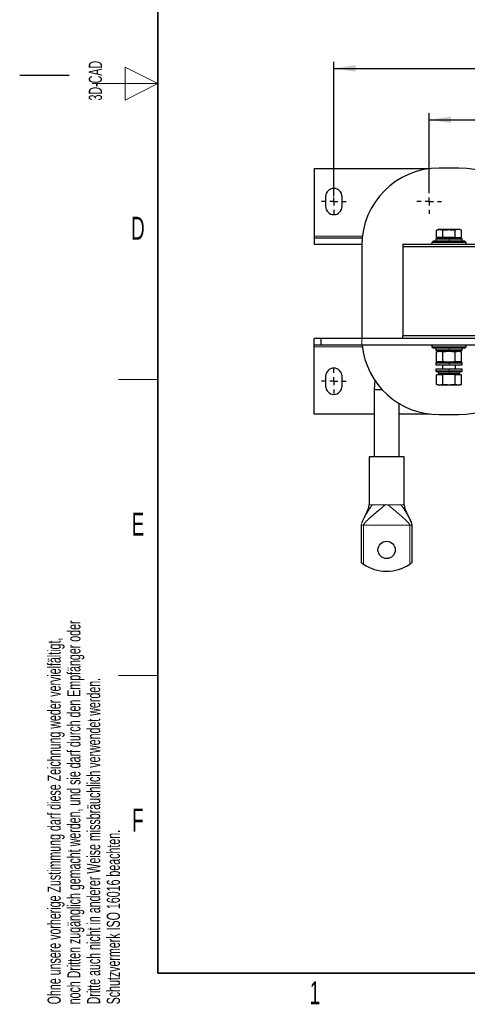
# Model space of a CAD drawing. Header units: millimetres. Extents: x 5 to 418, y 2 to 292.
# Tile 1 of 16: x 5 to 73, y 7 to 157. Entities that reach past the tile are written whole.
import ezdxf

# ---------------------------------------------------------------- set-up
doc = ezdxf.new("R2010")
doc.units = ezdxf.units.MM
doc.layers.add('SLD-0', color=7, linetype='Continuous')
doc.styles.add('SLDTEXTSTYLE0', font='TXT', dxfattribs={"width": 0.605})
doc.dimstyles.new('SLDDIMSTYLE0', dxfattribs={"dimtxt": 3.5, "dimasz": 3.302, "dimexe": 0, "dimexo": 0.0625, "dimgap": 0.875, "dimtad": 1, "dimlfac": 4, "dimrnd": 1e-09, "dimzin": 12, "dimdsep": 46, "dimtxsty": 'SLDTEXTSTYLE0', "dimsah": 1, "dimcen": 0.09, "dimadec": 0, "dimazin": 3, "dimtfac": 1, "dimtofl": 0, "dimtmove": 0, "dimatfit": 3, "dimfxl": 1, "dimfrac": 2, "dimtolj": 1, "dimtzin": 12, "dimarcsym": 0})

# ---------------------------------------------------------------- blocks, each defined once
blk = doc.blocks.new('_D_5')
at = {"layer": 'SLD-0'}
for p, q in [((52.73, 130.07), (52.73, 150.57)), ((143.73, 130.07), (143.73, 150.57)), ((52.73, 149.57), (143.73, 149.57))]:
    blk.add_line(p, q, dxfattribs=at)
for points in [[(52.73, 149.57), (56.03, 149.06), (56.03, 150.08)], [(143.73, 149.57), (140.43, 150.08), (140.43, 149.06)]]:
    blk.add_solid(points, dxfattribs=at)
at = {"layer": 'SLD-0', "insert": (94.22, 154.08), "char_height": 3.5, "attachment_point": 1, "style": 'SLDTEXTSTYLE0'}
blk.add_mtext('364', dxfattribs=at)
blk = doc.blocks.new('_D_7')
at = {"layer": 'SLD-0'}
for p, q in [((67.23, 131.2), (67.23, 142.74)), ((129.23, 131.2), (129.23, 142.74)), ((67.23, 141.74), (129.23, 141.74))]:
    blk.add_line(p, q, dxfattribs=at)
for points in [[(67.23, 141.74), (70.53, 141.24), (70.53, 142.25)], [(129.23, 141.74), (125.93, 142.25), (125.93, 141.24)]]:
    blk.add_solid(points, dxfattribs=at)
at = {"layer": 'SLD-0', "insert": (94.22, 146.26), "char_height": 3.5, "attachment_point": 1, "style": 'SLDTEXTSTYLE0'}
blk.add_mtext('248', dxfattribs=at)
blk = doc.blocks.new('SW_CENTERMARKSYMBOL_0')
at = {"layer": 'SLD-0', "color": 0}
for p, q in [((0, 1.25), (0, 1.875)), ((-1.25, 0), (-1.875, 0)), ((0, 0), (-0.625, 0)), ((0, 0), (0, 0.625)), ((0, 0), (0, -0.625)), ((0, 0), (0.625, 0)), ((1.25, 0), (1.875, 0)), ((0, -1.25), (0, -1.875))]:
    blk.add_line(p, q, dxfattribs=at)
blk = doc.blocks.new('SW_CENTERMARKSYMBOL_1')
at = {"layer": 'SLD-0', "color": 0}
for p, q in [((0, 1.25), (0, 1.875)), ((-1.25, 0), (-1.875, 0)), ((0, 0), (-0.625, 0)), ((0, 0), (0, 0.625)), ((0, 0), (0, -0.625)), ((0, 0), (0.625, 0)), ((1.25, 0), (1.875, 0)), ((0, -1.25), (0, -1.875))]:
    blk.add_line(p, q, dxfattribs=at)
blk = doc.blocks.new('SW_CENTERMARKSYMBOL_4')
at = {"layer": 'SLD-0', "color": 0}
for p, q in [((0, 1.25), (0, 1.875)), ((-1.25, 0), (-1.875, 0)), ((0, 0), (-0.625, 0)), ((0, 0), (0, 0.625)), ((0, 0), (0, -0.625)), ((0, 0), (0.625, 0)), ((1.25, 0), (1.875, 0)), ((0, -1.25), (0, -1.875))]:
    blk.add_line(p, q, dxfattribs=at)

msp = doc.modelspace()

# ---------------------------------------------------------------- linework, layer by layer
at = {"color": 7, "linetype": 'Continuous', "lineweight": 25}
for p, q in [((49.7285, 134.3203), (49.7285, 124.0703)), ((49.7285, 134.3203), (67.2973, 134.3203)), ((71.7285, 134.4078), (68.7285, 134.4078)), ((51.4785, 130.0703), (51.4785, 128.5703)), ((53.9785, 128.5703), (53.9785, 130.0703)), ((68.6035, 125.0453), (68.3522, 124.9538)), ((68.3522, 124.9538), (68.8213, 125.0453)), ((68.3522, 123.8703), (68.3522, 124.9538)), ((68.8213, 125.0453), (68.6035, 125.0453)), ((68.8213, 125.0453), (69.2904, 124.9538)), ((70.2285, 125.0453), (68.8213, 125.0453)), ((69.2904, 123.8703), (69.2904, 124.9538)), ((71.6358, 125.0453), (70.2285, 125.0453)), ((71.6358, 125.0453), (71.1667, 124.9538)), ((71.1667, 123.8703), (71.1667, 124.9538)), ((72.1049, 124.9538), (71.6358, 125.0453)), ((71.8535, 125.0453), (71.6358, 125.0453)), ((72.1049, 124.9538), (71.8535, 125.0453)), ((72.1049, 123.8703), (72.1049, 124.9538)), ((49.7285, 124.0703), (49.7285, 123.8203)), ((49.7285, 123.8203), (49.7285, 122.8203)), ((49.7285, 123.8203), (57.0362, 123.8203)), ((49.7285, 122.8203), (56.9797, 122.8203)), ((63.2285, 122.8203), (63.2285, 122.4453)), ((63.2285, 122.8203), (77.2285, 122.8203)), ((67.8535, 123.3203), (67.6035, 123.0703)), ((67.6035, 123.0703), (67.6035, 122.8203)), ((72.8535, 123.0703), (67.6035, 123.0703)), ((67.8535, 123.3203), (72.6035, 123.3203)), ((68.3285, 123.7203), (68.2285, 123.6203)), ((68.2285, 123.6203), (68.2285, 123.3203)), ((68.2285, 123.6203), (70.2285, 123.6203)), ((68.3285, 123.7203), (70.2285, 123.7203)), ((69.2904, 123.8703), (68.3522, 123.8703)), ((68.6882, 123.8703), (68.7748, 123.7203)), ((71.1667, 123.8703), (69.2904, 123.8703)), ((70.2285, 123.7203), (72.1285, 123.7203)), ((70.2285, 123.6203), (72.2285, 123.6203)), ((71.1667, 123.8703), (72.1049, 123.8703)), ((71.6823, 123.7203), (71.7689, 123.8703)), ((72.2285, 123.6203), (72.1285, 123.7203)), ((72.2285, 123.3203), (72.2285, 123.6203)), ((72.8535, 123.0703), (72.6035, 123.3203)), ((72.8535, 122.8203), (72.8535, 123.0703)), ((56.9785, 122.6578), (56.9785, 108.6578)), ((133.2285, 122.4453), (63.2285, 122.4453)), ((63.2285, 122.4453), (63.2285, 108.8703)), ((50.7285, 108.4953), (49.7285, 108.4953)), ((49.7285, 107.4953), (49.7285, 108.4953)), ((50.7285, 108.4953), (50.7285, 107.4953)), ((56.9785, 108.4953), (50.7285, 108.4953)), ((56.9785, 108.6578), (56.9797, 108.4953)), ((139.4785, 108.4953), (56.9785, 108.4953)), ((63.2285, 108.4953), (63.2285, 108.8703)), ((133.2285, 108.8703), (63.2285, 108.8703)), ((50.7285, 107.4953), (49.7285, 107.4953)), ((49.7285, 107.2453), (49.7285, 107.4953)), ((49.7285, 96.9953), (49.7285, 107.2453)), ((56.9785, 107.4953), (50.7285, 107.4953)), ((139.4785, 107.4953), (56.9785, 107.4953)), ((67.6035, 107.4953), (67.6035, 107.2453)), ((67.6035, 107.2453), (67.8535, 106.9953)), ((67.6035, 107.2453), (72.8535, 107.2453)), ((72.6035, 106.9953), (67.8535, 106.9953)), ((68.2285, 106.9953), (68.2285, 106.6953)), ((68.2285, 106.6953), (68.3285, 106.5953)), ((70.2285, 106.6953), (68.2285, 106.6953)), ((70.2285, 106.5953), (68.3285, 106.5953)), ((68.7785, 106.5953), (68.3503, 106.4806)), ((68.3522, 105.0096), (68.3522, 106.481)), ((69.2904, 106.481), (70.2285, 106.5484)), ((69.2904, 105.0096), (69.2904, 106.481)), ((72.2285, 106.6953), (70.2285, 106.6953)), ((72.1285, 106.5953), (70.2285, 106.5953)), ((70.2285, 106.5484), (71.1667, 106.481)), ((71.1667, 105.0096), (71.1667, 106.481)), ((72.1068, 106.4806), (71.6785, 106.5953)), ((72.1049, 105.0096), (72.1049, 106.481)), ((72.1285, 106.5953), (72.2285, 106.6953)), ((72.2285, 106.6953), (72.2285, 106.9953)), ((72.6035, 106.9953), (72.8535, 107.2453)), ((72.8535, 107.2453), (72.8535, 107.4953)), ((68.3285, 104.8953), (68.2285, 104.7953)), ((68.3285, 104.8953), (70.2285, 104.8953)), ((68.3453, 105.0114), (68.7785, 104.8953)), ((70.2285, 104.8953), (72.1285, 104.8953)), ((71.6785, 104.8953), (72.1118, 105.0114)), ((72.2285, 104.7953), (72.1285, 104.8953)), ((68.2285, 104.7953), (68.2285, 104.4953)), ((68.2285, 104.7953), (70.2285, 104.7953)), ((68.2285, 104.4953), (70.2285, 104.4953)), ((68.2285, 103.8203), (68.2285, 103.5203)), ((70.2285, 103.8203), (68.2285, 103.8203)), ((68.2285, 103.5203), (68.3285, 103.4203)), ((70.2285, 103.5203), (68.2285, 103.5203)), ((70.2285, 103.4203), (68.3285, 103.4203)), ((68.6035, 103.4203), (68.6035, 103.2203)), ((69.2285, 104.4953), (69.2285, 103.8203)), ((70.2285, 104.7953), (72.2285, 104.7953)), ((70.2285, 104.4953), (72.2285, 104.4953)), ((72.2285, 103.8203), (70.2285, 103.8203)), ((72.2285, 103.5203), (70.2285, 103.5203)), ((72.1285, 103.4203), (70.2285, 103.4203)), ((71.2285, 103.8203), (71.2285, 104.4953)), ((71.8535, 103.2203), (71.8535, 103.4203)), ((72.1285, 103.4203), (72.2285, 103.5203)), ((72.2285, 104.4953), (72.2285, 104.7953)), ((72.2285, 103.5203), (72.2285, 103.8203)), ((51.4785, 102.7453), (51.4785, 101.2453)), ((53.9785, 101.2453), (53.9785, 102.7453)), ((58.9693, 102.1892), (58.851, 100.6578)), ((68.7785, 103.0703), (68.3503, 102.9556)), ((68.3522, 101.4846), (68.3522, 102.956)), ((68.6035, 103.2203), (69.1785, 103.0703)), ((68.6035, 103.2203), (70.2285, 103.2203)), ((70.2285, 103.0703), (68.7785, 103.0703)), ((70.2285, 103.0234), (69.2904, 102.956)), ((69.2904, 101.4846), (69.2904, 102.956)), ((70.2285, 103.2203), (71.8535, 103.2203)), ((71.6785, 103.0703), (70.2285, 103.0703)), ((71.1667, 102.956), (70.2285, 103.0234)), ((71.1667, 101.4846), (71.1667, 102.956)), ((71.2785, 103.0703), (71.8535, 103.2203)), ((72.1068, 102.9556), (71.6785, 103.0703)), ((72.1049, 101.4846), (72.1049, 102.956)), ((58.851, 100.6578), (58.851, 90.4703)), ((60.1226, 100.6578), (58.851, 100.6578)), ((68.3453, 101.4864), (68.7785, 101.3703)), ((70.2285, 101.3703), (68.7785, 101.3703)), ((70.9535, 101.3703), (70.2285, 101.3703)), ((71.6785, 101.3703), (70.9535, 101.3703)), ((71.6785, 101.3703), (72.1118, 101.4864)), ((62.651, 90.4703), (62.651, 98.6016)), ((58.851, 96.9953), (49.7285, 96.9953)), ((67.2973, 96.9953), (62.651, 96.9953)), ((68.7285, 96.9078), (71.7285, 96.9078)), ((58.0885, 90.4703), (58.0885, 83.2203)), ((63.4135, 90.4703), (58.0885, 90.4703)), ((63.4135, 83.2203), (63.4135, 90.4703)), ((58.0291, 82.8526), (58.0885, 83.2203)), ((63.4135, 83.2203), (63.4714, 82.8488)), ((56.876, 80.0953), (56.876, 74.4415)), ((64.626, 74.4415), (64.626, 80.0953))]:
    msp.add_line(p, q, dxfattribs=at)
at = {"color": 7, "linetype": 'Continuous', "lineweight": 18}
for p, q in [((49.7285, 124.0703), (57.0638, 124.0703)), ((70.2285, 123.7203), (70.2285, 123.6203)), ((70.2285, 123.3203), (70.2285, 123.6203)), ((56.9785, 107.4953), (56.9785, 108.4953)), ((57.0638, 107.2453), (49.7285, 107.2453)), ((70.2285, 106.9953), (70.2285, 106.6953)), ((70.2285, 106.5953), (70.2285, 106.6953)), ((70.2285, 106.5953), (70.2285, 106.5484)), ((70.2285, 104.8953), (70.2285, 104.7953)), ((70.9535, 104.8953), (71.1667, 105.0096)), ((70.2285, 104.4953), (70.2285, 104.7953)), ((70.2285, 103.8203), (70.2285, 103.5203)), ((70.2285, 103.4203), (70.2285, 103.5203)), ((70.2285, 103.2203), (70.2285, 103.4203)), ((70.2285, 103.0703), (70.2285, 103.2203)), ((70.2285, 103.0703), (70.2285, 103.0234)), ((70.9535, 101.3703), (71.1667, 101.4846)), ((58.507, 83.2203), (58.597, 83.2203)), ((60.5839, 83.2203), (60.9182, 83.2203)), ((62.9051, 83.2203), (62.9951, 83.2203)), ((56.8956, 80.0953), (56.876, 80.0953)), ((64.2677, 80.0953), (57.2344, 80.0953)), ((57.2344, 74.1785), (57.2344, 80.0953)), ((64.2677, 80.0953), (64.2677, 74.1785)), ((64.626, 80.0953), (64.6065, 80.0953))]:
    msp.add_line(p, q, dxfattribs=at)
at = {"color": 7, "linetype": 'Continuous', "lineweight": 25}
msp.add_circle((60.751, 76.3453), 1.3125, dxfattribs=at)
for centre, radius, start, end in [((68.7285, 122.6578), 11.75, 90, 180), ((71.7285, 122.6578), 11.75, 0, 90), ((52.7285, 130.0703), 1.25, 0, 180), ((52.7285, 128.5703), 1.25, 180, 0), ((68.7285, 108.6578), 11.75, 185.677914, 270), ((71.7285, 108.6578), 11.75, 270, 354.322086), ((52.7285, 102.7453), 1.25, 0, 180), ((52.7285, 101.2453), 1.25, 180, 0), ((60.751, 79.3453), 6.25, 235.759583, 304.240417)]:
    msp.add_arc(centre, radius, start, end, dxfattribs=at)
for points, knots in [([(69.2904, 124.9538), (69.3001, 124.9556), (69.6093, 125.0116), (69.9239, 125.0287), (70.2285, 125.0453)], [0, 0, 0, 0, 0.031485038, 1, 1, 1, 1]), ([(70.2285, 125.0453), (70.4661, 125.035), (70.7809, 125.0215), (71.0907, 124.9671), (71.1667, 124.9538)], [0, 0, 0, 0, 0.75467667, 1, 1, 1, 1]), ([(68.3522, 106.481), (68.5085, 106.5147), (68.8213, 106.5821), (69.134, 106.5147), (69.2904, 106.481)], [0, 0, 0, 0, 0.4999949, 1, 1, 1, 1]), ([(71.1667, 106.481), (71.3231, 106.5147), (71.6358, 106.5821), (71.9486, 106.5147), (72.1049, 106.481)], [0, 0, 0, 0, 0.4999949, 1, 1, 1, 1]), ([(69.2904, 105.0096), (69.134, 104.9759), (68.8213, 104.9085), (68.5085, 104.9759), (68.3522, 105.0096)], [0, 0, 0, 0, 0.4999949, 1, 1, 1, 1]), ([(69.2904, 105.0096), (69.6036, 104.9758), (70.2291, 104.9085), (70.8546, 104.9759), (71.1667, 105.0096)], [0, 0, 0, 0, 0.500872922, 1, 1, 1, 1]), ([(72.1049, 105.0096), (71.9486, 104.9759), (71.6358, 104.9085), (71.3231, 104.9759), (71.1667, 105.0096)], [0, 0, 0, 0, 0.4999949, 1, 1, 1, 1]), ([(68.3522, 102.956), (68.5085, 102.9897), (68.8213, 103.0571), (69.134, 102.9897), (69.2904, 102.956)], [0, 0, 0, 0, 0.499994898, 1, 1, 1, 1]), ([(71.1667, 102.956), (71.3231, 102.9897), (71.6358, 103.0571), (71.9486, 102.9897), (72.1049, 102.956)], [0, 0, 0, 0, 0.4999949, 1, 1, 1, 1]), ([(69.2904, 101.4846), (69.134, 101.4509), (68.8213, 101.3835), (68.5085, 101.4509), (68.3522, 101.4846)], [0, 0, 0, 0, 0.4999949, 1, 1, 1, 1]), ([(71.1667, 101.4846), (70.8535, 101.4508), (70.228, 101.3835), (69.6025, 101.4509), (69.2904, 101.4846)], [0, 0, 0, 0, 0.500872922, 1, 1, 1, 1]), ([(72.1049, 101.4846), (71.9486, 101.4509), (71.6358, 101.3835), (71.3231, 101.4509), (71.1667, 101.4846)], [0, 0, 0, 0, 0.4999949, 1, 1, 1, 1]), ([(58.0365, 82.8541), (58.0096, 82.7766), (57.9219, 82.5232), (57.7358, 82.1139), (57.5127, 81.6503), (57.2897, 81.187), (57.1106, 80.8104), (57.0098, 80.55), (56.9683, 80.443)], [0, 0, 0, 0, 0.075327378, 0.246255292, 0.489114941, 0.678111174, 0.867832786, 1, 1, 1, 1]), ([(60.5839, 83.2203), (60.4514, 83.1074), (60.1609, 82.8597), (59.7561, 82.5222), (59.3153, 82.1547), (58.8604, 81.7731), (58.3906, 81.3707), (57.9597, 80.9858), (57.6402, 80.6771), (57.4381, 80.4543), (57.3334, 80.3204), (57.269, 80.2191), (57.2417, 80.1478), (57.2352, 80.1143), (57.2346, 80.1013), (57.2344, 80.0953)], [0, 0, 0, 0, 0.07815907, 0.17141855, 0.27918581, 0.41905409, 0.56403557, 0.72188794, 0.857226, 0.91147673, 0.95419963, 0.9837127, 0.99423032, 0.9973255, 1, 1, 1, 1]), ([(64.626, 80.0953), (64.6257, 80.106), (64.6248, 80.1299), (64.6134, 80.204), (64.5794, 80.327), (64.5048, 80.5355), (64.3866, 80.8157), (64.2018, 81.2142), (63.966, 81.7014), (63.6945, 82.2384), (63.5378, 82.6601), (63.4656, 82.8541)], [0, 0, 0, 0, 0.00857266, 0.01906287, 0.06364078, 0.1286097, 0.24434867, 0.38689106, 0.60138339, 0.8166411, 1, 1, 1, 1]), ([(56.876, 74.4415), (56.879, 74.4392), (56.8848, 74.4346), (56.9285, 74.4004), (56.9956, 74.3491), (57.0928, 74.2771), (57.1784, 74.2167), (57.2283, 74.1827), (57.2344, 74.1785)], [0, 0, 0, 0, 0.16254147, 0.32450404, 0.49984471, 0.71179528, 0.96472267, 1, 1, 1, 1]), ([(64.2677, 74.1785), (64.3178, 74.2132), (64.4162, 74.2815), (64.5295, 74.3664), (64.6002, 74.4211), (64.6244, 74.4402), (64.6258, 74.4413), (64.626, 74.4415)], [0, 0, 0, 0, 0.28972657, 0.57016437, 0.75890001, 0.94889426, 1, 1, 1, 1])]:
    msp.add_open_spline(points, degree=3, knots=knots, dxfattribs=at)
at = {"color": 7, "linetype": 'Continuous', "lineweight": 18}
for points, knots in [([(56.876, 80.0953), (56.8766, 80.1081), (56.8779, 80.1371), (56.8878, 80.1929), (56.9148, 80.2992), (56.9971, 80.5285), (57.1468, 80.8594), (57.3621, 81.2816), (57.6254, 81.7564), (57.9294, 82.2609), (58.243, 82.7505), (58.488, 83.0756), (58.597, 83.2203)], [0, 0, 0, 0, 0.00709907, 0.01614109, 0.03484244, 0.08191483, 0.20376045, 0.34266839, 0.49761046, 0.68625499, 0.8602833, 1, 1, 1, 1]), ([(64.2677, 80.0953), (64.2673, 80.1031), (64.2663, 80.1204), (64.2585, 80.1523), (64.2319, 80.2213), (64.1686, 80.3204), (64.064, 80.4543), (63.8618, 80.6772), (63.5424, 80.9857), (63.0729, 81.4051), (62.5238, 81.8731), (61.9554, 82.3479), (61.4274, 82.7869), (61.076, 83.086), (60.9182, 83.2203)], [0, 0, 0, 0, 0.003463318, 0.007678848, 0.016302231, 0.045825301, 0.088562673, 0.142831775, 0.278215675, 0.43612151, 0.62021755, 0.791778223, 0.906517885, 1, 1, 1, 1]), ([(64.626, 80.0953), (64.6255, 80.1081), (64.6242, 80.1371), (64.6143, 80.1929), (64.5873, 80.2992), (64.505, 80.5285), (64.3553, 80.8594), (64.14, 81.2816), (63.8767, 81.7564), (63.5727, 82.2609), (63.2591, 82.7505), (63.0141, 83.0756), (62.9051, 83.2203)], [0, 0, 0, 0, 0.00709907, 0.01614109, 0.03484244, 0.08191483, 0.20376045, 0.34266839, 0.49761046, 0.68625499, 0.8602833, 1, 1, 1, 1])]:
    msp.add_open_spline(points, degree=3, knots=knots, dxfattribs=at)
for points in [[(58.0885, 83.2203), (58.1071, 83.2203), (58.1441, 83.2203), (58.386, 83.2203), (58.507, 83.2203)], [(58.597, 83.2203), (58.7218, 83.2203), (58.9714, 83.2203), (59.4593, 83.2203), (60.0016, 83.2203), (60.3898, 83.2203), (60.5839, 83.2203)], [(60.9182, 83.2203), (61.1123, 83.2203), (61.5005, 83.2203), (62.0428, 83.2203), (62.5307, 83.2203), (62.7803, 83.2203), (62.9051, 83.2203)], [(62.9951, 83.2203), (63.1161, 83.2203), (63.358, 83.2203), (63.395, 83.2203), (63.4135, 83.2203)], [(57.2344, 80.0953), (57.1974, 80.0953), (57.1233, 80.0953), (57.0233, 80.0953), (56.9412, 80.0953), (56.9108, 80.0953), (56.8956, 80.0953)], [(64.6065, 80.0953), (64.5913, 80.0953), (64.5609, 80.0953), (64.4788, 80.0953), (64.3788, 80.0953), (64.3047, 80.0953), (64.2677, 80.0953)]]:
    msp.add_open_spline(points, degree=3, dxfattribs=at)
at = {"layer": 'SLD-0', "lineweight": 35}
for p, q in [((26, 282.5), (26, 12)), ((26, 12), (408, 12))]:
    msp.add_line(p, q, dxfattribs=at)
at = {"layer": 'SLD-0', "lineweight": 18}
for p, q in [((26, 147.25), (21, 149.75)), ((21, 149.75), (21, 144.75)), ((16, 147.25), (26, 147.25)), ((21, 144.75), (26, 147.25)), ((20, 102.25), (26, 102.25)), ((20, 57.25), (26, 57.25))]:
    msp.add_line(p, q, dxfattribs=at)
at = {"layer": 'SLD-0'}
msp.add_line((12.5, 148.5), (5, 148.5), dxfattribs=at)

# ---------------------------------------------------------------- block references
for name, p in [('SW_CENTERMARKSYMBOL_0', (52.7285, 129.3203)), ('SW_CENTERMARKSYMBOL_4', (67.2285, 129.3203)), ('SW_CENTERMARKSYMBOL_1', (52.7285, 101.9953))]:
    msp.add_blockref(name, p, dxfattribs=at)

# ---------------------------------------------------------------- texts
at = {"layer": 'SLD-0', "char_height": 2, "attachment_point": 1, "rotation": 90, "style": 'SLDTEXTSTYLE0'}
for s, insert in [('3D-CAD', (15.4939, 144.6806)), ('noch Dritten zugänglich gemacht werden, und sie darf durch den Empfänger oder', (12.2299, 7.2381)), ('Ohne unsere vorherige Zustimmung darf diese Zeichnung weder vervielfältigt,', (9.2299, 7.2381)), ('Dritte auch nicht in anderer Weise missbräuchlich verwendet werden.', (15.2299, 7.2381)), ('Schutzvermerk ISO 16016 beachten.', (18.2299, 7.2381))]:
    msp.add_mtext(s, dxfattribs=dict(at, insert=insert))
at = {"layer": 'SLD-0', "char_height": 3.5, "attachment_point": 2, "style": 'SLDTEXTSTYLE0'}
for s, insert in [('D', (22.9597, 127.0011)), ('E', (22.9816, 82.0011)), ('F', (22.9536, 37.0011)), ('1', (49.8527, 10.743))]:
    msp.add_mtext(s, dxfattribs=dict(at, insert=insert))

# ---------------------------------------------------------------- dimensions: what is measured, and where the dimension line sits
at = {"layer": 'SLD-0'}
for base, p1, p2, picture, middle in [((143.7285, 149.5691), (52.7285, 130.0703), (143.7285, 130.0703), '_D_5', (98.2285, 149.5691)), ((129.2285, 141.7435), (67.2285, 131.1953), (129.2285, 131.1953), '_D_7', (98.2285, 141.7435))]:
    dim = msp.add_linear_dim(base=base, p1=p1, p2=p2, dimstyle='SLDDIMSTYLE0', dxfattribs=at)
    dim.commit()
    dim.dimension.update_dxf_attribs({"geometry": picture, "text_midpoint": middle, "dimtype": 160})

doc.saveas('drawing.dxf')
